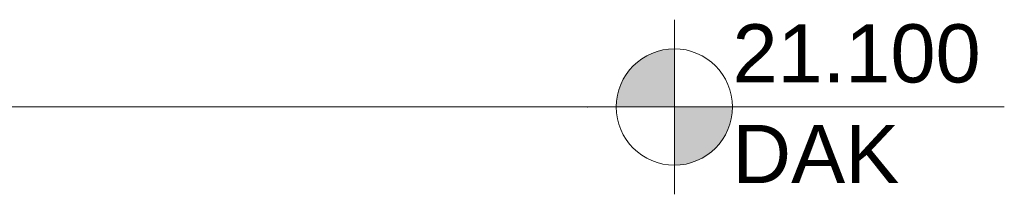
# Model space of a CAD drawing. Extents: x -138812 to 250702, y -18987 to 104055.
# Tile 174 of 193: x 111284 to 114674, y 94219 to 94819. Entities that reach past the tile are written whole.
import ezdxf

# ---------------------------------------------------------------- set-up
doc = ezdxf.new("R2010")
doc.units = 0
doc.header["$LTSCALE"] = 50
doc.linetypes.add('7 Voorgevel & doorsnede A-A$0$B0204', pattern=[1300, 1000, -100, 100, -100])
doc.layers.get('0').update_dxf_attribs({"linetype": 'CONTINUOUS'})
doc.layers.add('7 Voorgevel & doorsnede A-A$0$0 2D arcering', color=7, linetype='CONTINUOUS')
doc.styles.add('7 Voorgevel & doorsnede A-A$0$GENERATED_STYLE_1', font='ARIAL.TTF')

# ---------------------------------------------------------------- blocks, each defined once
blk = doc.blocks.new('7 Voorgevel & doorsnede A-A$0$A DOORSNEDE A-A_STORY_MARKER', base_point=(108550.6, 1635.3))
at = {"layer": '7 Voorgevel & doorsnede A-A$0$0 2D arcering', "linetype": 'Continuous', "lineweight": 0}
for points in [[(99806.2, 22735.3), (99606.2, 22735.3, -0.414214), (99806.2, 22935.3)], [(99806.2, 22735.3), (100006.2, 22735.3, -0.414214), (99806.2, 22535.3)]]:
    blk.add_hatch(color=2, dxfattribs=at).paths.add_polyline_path(points, flags=0)
at = {"color": 2, "linetype": 'Continuous', "lineweight": 0}
for p, q in [((99806.2, 23035.3), (99806.2, 22435.3)), ((99606.2, 22735.3), (99506.2, 22735.3)), ((99606.2, 22735.3), (100006.2, 22735.3)), ((100941.9, 22735.3), (100006.2, 22735.3))]:
    blk.add_line(p, q, dxfattribs=at)
at = {"color": 9, "linetype": '7 Voorgevel & doorsnede A-A$0$B0204', "lineweight": 0}
blk.add_line((68885.1, 22735.3), (99506.2, 22735.3), dxfattribs=at)
at = {"color": 2, "linetype": 'Continuous', "lineweight": 0}
blk.add_circle((99806.2, 22735.3), 200, dxfattribs=at)
blk.add_point((99506.2, 22735.3), dxfattribs=at)
blk.add_point((99506.2, 22735.3), dxfattribs=at)
at = {"color": 2, "lineweight": 0, "char_height": 200, "attachment_point": 1, "style": '7 Voorgevel & doorsnede A-A$0$GENERATED_STYLE_1'}
for s, insert in [('{21.100}', (100006.2, 23019.6)), ('{DAK}', (100006.2, 22673.9))]:
    blk.add_mtext(s, dxfattribs=dict(at, insert=insert))

msp = doc.modelspace()

# ---------------------------------------------------------------- block references
at = {"linetype": 'Continuous', "lineweight": 0}
msp.add_blockref('7 Voorgevel & doorsnede A-A$0$A DOORSNEDE A-A_STORY_MARKER', (122282.53701, 73419.01573), dxfattribs=at)

doc.saveas('drawing.dxf')
